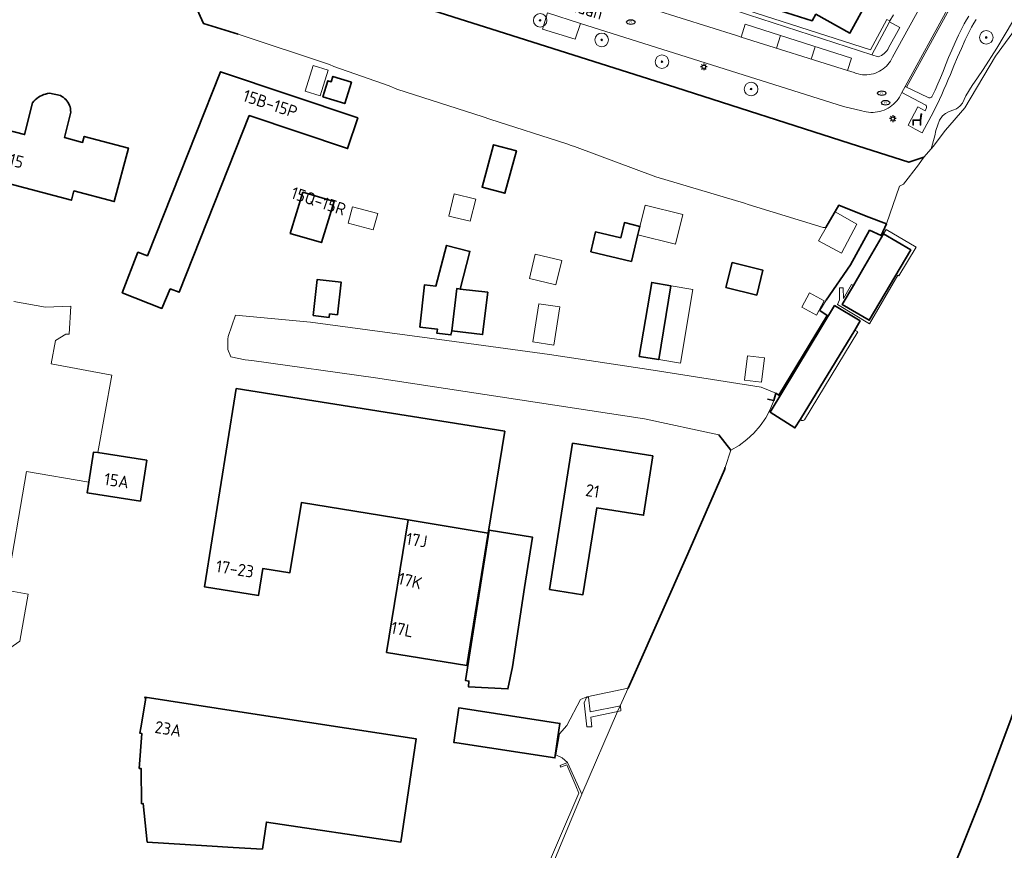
# Model space of a CAD drawing. Header units: metres. Extents: x 89394 to 92106, y 463550 to 466167.
# Tile 39 of 112: x 90507 to 90652, y 465123 to 465245. Entities that reach past the tile are written whole.
import ezdxf
from ezdxf.enums import TextEntityAlignment as Align

# ---------------------------------------------------------------- set-up
doc = ezdxf.new("R2010")
doc.units = ezdxf.units.M
for name, color, linetype, lineweight in [('B-PV-GK-BESCHOEIING-G', 253, 'OB-BESCHOEIING-BLOK', 35), ('B-PV-GR-BEPLANTING_CULTUUR_BODEMBEDEKKER-GV', 90, 'Continuous', 18), ('B-PV-GR-BOOM-S', 90, 'Continuous', 25), ('B-PV-IE-MEUBILAIR-S', 7, 'Continuous', 25), ('B-PV-IE-MEUBILAIR_WEGMEUBILAIR-S', 7, 'Continuous', 25), ('B-PV-IE-TERREINAFSCHEIDING_KUNSTMATIG_HEKWERK-G', 20, 'IE-TERREINAFSCHEIDING_KUNSTMATIG-SO', 18), ('B-PV-IE-TERREINAFSCHEIDING_KUNSTMATIG_MUUR-G', 7, 'Continuous', 18), ('B-PV-IE-TERREINAFSCHEIDING_KUNSTMATIG_MUUR-GV', 7, 'Continuous', 18), ('B-PV-KW-KUNSTWERK_STEIGER-GV', 170, 'Continuous', 18), ('B-PV-OG-BEBOUWING-GV', 7, 'Continuous', 35), ('B-PV-OG-BEBOUWING-T18', 1, 'Continuous', 18), ('B-PV-OG-BEBOUWING_SCHUUR-GV', 7, 'Continuous', 18), ('B-PV-OG-TERREIN_BEGROEID-GV', 7, 'Continuous', 18), ('B-PV-OG-TERREIN_ERF-GV', 50, 'Continuous', 18), ('B-PV-OG-TERREIN_OEVER-GV', 7, 'Continuous', 18), ('B-PV-OG-TOPOGRAFIE-T18', 1, 'Continuous', 18), ('B-PV-OG-WATER-GV', 130, 'Continuous', 18), ('B-PV-OG-WATER_KANAAL-GV', 120, 'Continuous', 18), ('B-PV-VH-VERHARDING_ASFALT-GV', 210, 'Continuous', 18), ('B-PV-VH-VERHARDING_BETONSTRAATSTEEN-GV', 190, 'Continuous', 18), ('B-PV-VH-VERHARDING_GESLOTEN-GV', 210, 'Continuous', 18), ('B-PV-VH-VERHARDING_HALFVERHARDING_SCHELP-GV', 210, 'Continuous', 18), ('B-PV-VW-MARKERING_PICTOGRAM-G', 7, 'Continuous', 18)]:
    doc.layers.add(name, color=color, linetype=linetype, lineweight=lineweight)
doc.styles.add('NLCS-ISO', font='NLCS-ISO.ttf')
doc.styles.add('NLCS-ISO-M500-T18', font='NLCS-ISO.ttf', dxfattribs={"height": 0.9})
doc.linetypes.add('IE-TERREINAFSCHEIDING_KUNSTMATIG-SO', pattern='A,4,[82,NLCS.SHX,S=0.75,R=90,X=0,Y=0],4,-2', length=10)
doc.linetypes.add('OB-BESCHOEIING-BLOK', pattern='A,6,-1,[152,NLCS.SHX,S=2,R=0,X=-1,Y=0]', length=7)

# ---------------------------------------------------------------- blocks, each defined once
blk = doc.blocks.new('SIE-MEUBILAIR_PAAL_LICHTMAST-SO')
for points in [[(-0.62, 0), (-1, 0)], [(-0.71, 0.71), (-0.44, 0.44)], [(0, 1), (0, 0.62)], [(0.44, 0.44), (0.71, 0.71)], [(1, 0), (0.62, 0)], [(-0.71, -0.71), (-0.44, -0.44)], [(0, -0.62), (0, -1)], [(0.44, -0.44), (0.71, -0.71)]]:
    blk.add_lwpolyline(points)
blk.add_circle((0, 0), 0.5)
blk = doc.blocks.new('SIE-MEUBILAIR_PUT_RIOOLPUT-SO')
blk.add_ellipse((0, 0), major_axis=(1.25, 0), ratio=0.54)
at = {"style": 'NLCS-ISO'}
blk.add_text('ri', height=0.75, dxfattribs=at).set_placement((-0.04, 0.07), align=Align.MIDDLE_CENTER)
blk = doc.blocks.new('SIE-WEG_ZITBANK-SO')
at = {"color": 0, "linetype": 'ByBlock', "lineweight": 18}
blk.add_lwpolyline([(-0.91, -1.63), (-0.91, -0.2), (1.09, -0.2), (1.09, -1.63), (1.29, -1.63), (1.29, -0.21), (1.54, 1.78), (1.33, 1.78), (1.11, 0), (-1.11, 0), (-1.11, -1.63)], close=True, dxfattribs=at)
blk = doc.blocks.new('SGR-BOOM_GBKN-SO')
at = {"linetype": 'ByBlock', "lineweight": 18}
h = blk.add_hatch(color=0, dxfattribs=at)
h.dxf.hatch_style = 1
edge = h.paths.add_edge_path()
edge.add_arc((0, 0), 0.25, 0, 360)
at = {"color": 0, "linetype": 'ByBlock', "lineweight": 18}
for radius in [2, 0.25]:
    blk.add_circle((0, 0), radius, dxfattribs=at)
at = {"color": 0, "linetype": 'ByBlock', "lineweight": 18, "style": 'NLCS-ISO'}
blk.add_attdef('SOORT', (2.5, 0), '', height=1.5, dxfattribs=at)

msp = doc.modelspace()

# ---------------------------------------------------------------- linework, layer by layer
at = {"layer": 'B-PV-GK-BESCHOEIING-G', "flags": 128}
for points in [[(90539.389, 465243.286), (90534.279, 465244.879), (90532.15, 465249.591), (90520.369, 465252.539), (90512.108, 465254.696), (90510.253, 465255.842), (90508.496, 465257.295), (90507.163, 465259.088), (90505.765, 465261.832), (90503.994, 465265.414), (90501.812, 465265.406), (90498.056, 465265.003), (90495.103, 465264.659), (90492.94, 465264.096), (90490.723, 465263.49), (90489.297, 465262.95), (90486.55, 465261.852), (90484.453, 465260.975), (90481.701, 465259.588), (90479.689, 465258.518), (90476.526, 465256.577), (90472.755, 465254.15), (90469.552, 465252.124), (90466.397, 465250.097), (90463.71, 465248.308), (90476.329, 465227.947)], [(90640.528, 465225.157), (90638.352, 465224.404), (90629.661, 465227.189), (90603.95, 465235.43), (90577.729, 465243.766), (90544.314, 465254.355)], [(90635.055, 465215.327), (90632.032, 465216.43), (90627.987, 465218.057), (90626.108, 465214.771)], [(90632.556, 465214.39), (90634.238, 465213.616), (90635.055, 465215.327)], [(90626.154, 465204.033), (90629.753, 465209.278), (90632.556, 465214.39)], [(90625.215, 465202.502), (90626.303, 465201.787), (90619.136, 465190.004), (90618.721, 465190.321), (90618.429, 465189.247)], [(90618.429, 465189.247), (90617.477, 465189.418)], [(90612.088, 465181.894), (90610.328, 465184.154)], [(90596.933, 465146.783), (90597.757, 465148.64), (90605.737, 465166.616), (90611.128, 465179.021)], [(90611.128, 465179.021), (90611.262, 465179.333)], [(90654.822, 465146.012), (90649.024, 465130.474), (90645.883, 465122.573), (90642.515, 465114.818), (90635.11, 465094.971), (90622.877, 465069.956)]]:
    msp.add_lwpolyline(points, dxfattribs=at)
at = {"layer": 'B-PV-GR-BEPLANTING_CULTUUR_BODEMBEDEKKER-GV', "flags": 128}
msp.add_lwpolyline([(90635.483, 465245.134), (90632.876, 465240.262), (90633.83, 465239.953), (90634.068, 465240.054), (90634.296, 465240.175), (90634.512, 465240.316), (90634.714, 465240.476), (90634.902, 465240.654), (90635.073, 465240.848), (90635.225, 465241.056), (90635.359, 465241.277), (90637.009, 465244.312)], close=True, dxfattribs=at)
at = {"layer": 'B-PV-IE-TERREINAFSCHEIDING_KUNSTMATIG_HEKWERK-G', "flags": 128}
for points in [[(90658.51, 465272.858), (90638, 465235.467)], [(90499.671, 465128.467), (90501.042, 465149.461), (90507.179, 465153.724)]]:
    msp.add_lwpolyline(points, dxfattribs=at)
at = {"layer": 'B-PV-IE-TERREINAFSCHEIDING_KUNSTMATIG_MUUR-G', "flags": 128}
msp.add_lwpolyline([(90632.876, 465240.262), (90635.483, 465245.134)], dxfattribs=at)
at = {"layer": 'B-PV-IE-TERREINAFSCHEIDING_KUNSTMATIG_MUUR-GV', "flags": 128}
msp.add_lwpolyline([(90614.667, 465246.171), (90632.876, 465240.262), (90635.483, 465245.134), (90635.549, 465245.251), (90635.068, 465245.486), (90632.674, 465240.981), (90611.833, 465247.669), (90611.661, 465247.14)], close=True, dxfattribs=at)
at = {"layer": 'B-PV-KW-KUNSTWERK_STEIGER-GV', "flags": 128}
for points in [[(90634.607, 465213.837), (90638.653, 465211.492), (90632.497, 465201.09), (90628.507, 465203.403), (90630.157, 465206.224), (90629.876, 465206.372), (90628.698, 465204.291), (90628.67, 465205.855), (90628.126, 465205.855), (90628.098, 465204.081), (90627.792, 465203.425), (90632.534, 465200.577), (90636.715, 465207.739), (90636.876, 465207.648), (90639.406, 465211.89), (90634.998, 465214.501)], [(90630.36, 465199.632), (90622.335, 465186.465), (90622.516, 465186.296), (90622.726, 465186.283), (90622.949, 465186.38), (90630.806, 465199.391)], [(90590.426, 465144.614), (90590.848, 465141.097), (90591.58, 465141.097), (90591.409, 465142.49), (90595.828, 465143.418), (90595.803, 465144.176), (90591.336, 465143.272), (90591.068, 465145.446), (90590.777, 465145.395)]]:
    msp.add_lwpolyline(points, close=True, dxfattribs=at)
at = {"layer": 'B-PV-OG-BEBOUWING-GV', "flags": 128}
for points in [[(90621.642, 465254.952), (90621.537, 465254.761), (90623.732, 465253.563), (90621.054, 465248.655), (90618.867, 465249.876), (90617.509, 465247.362), (90624.073, 465245.271), (90624.621, 465246.234), (90629.641, 465243.456), (90632.641, 465248.949)], [(90557.033, 465230.958), (90536.793, 465237.747), (90526.007, 465210.595), (90524.6, 465211.125), (90522.273, 465205.149), (90528.14, 465202.824), (90529.358, 465205.702), (90530.665, 465205.205), (90541.031, 465231.291), (90555.524, 465226.416)], [(90556.093, 465236.224), (90553.369, 465237.076), (90553.119, 465236.277), (90552.623, 465236.432), (90551.887, 465234.077), (90555.106, 465233.07)], [(90580.435, 465226.073), (90577.075, 465226.987), (90575.376, 465220.739), (90578.736, 465219.825)], [(90547.061, 465213.89), (90551.667, 465212.54), (90553.542, 465218.618), (90548.936, 465219.968)], [(90591.407, 465211.178), (90597.417, 465209.765), (90598.346, 465213.718), (90598.648, 465214.924), (90596.378, 465215.492), (90595.851, 465213.25), (90592.101, 465214.131)], [(90638.653, 465211.492), (90634.607, 465213.837), (90634.277, 465213.271), (90631.501, 465208.524), (90630.157, 465206.224), (90628.507, 465203.403), (90632.497, 465201.09)], [(90572.157, 465205.695), (90573.578, 465211.244), (90570.11, 465212.132), (90568.573, 465206.129), (90566.894, 465206.316), (90566.197, 465200.064), (90568.79, 465199.775), (90568.715, 465199.174), (90570.786, 465198.918), (90570.901, 465199.537), (90571.64, 465205.753), (90571.961, 465205.717)], [(90611.353, 465205.912), (90615.894, 465204.803), (90616.795, 465208.491), (90612.254, 465209.6)], [(90550.456, 465201.764), (90552.805, 465201.499), (90552.865, 465202.031), (90554.04, 465201.899), (90554.582, 465206.708), (90551.058, 465207.105)], [(90603.241, 465206.185), (90600.402, 465206.663), (90598.565, 465195.755), (90601.448, 465195.27)], [(90572.157, 465205.695), (90571.961, 465205.717), (90571.64, 465205.753), (90570.901, 465199.537), (90575.441, 465198.976), (90576.211, 465205.21)], [(90630.36, 465199.632), (90631.143, 465200.99), (90627.377, 465203.252), (90617.853, 465187.539), (90621.539, 465185.188), (90622.335, 465186.465)], [(90538.95, 465190.101), (90534.442, 465161.739), (90542.395, 465160.475), (90543.028, 465164.457), (90547.026, 465163.822), (90548.724, 465174.173), (90564.452, 465171.61), (90576.281, 465169.685), (90578.707, 465184.71), (90539.094, 465191.007)], [(90600.58, 465181.054), (90588.737, 465182.929), (90585.321, 465161.352), (90590.256, 465160.57), (90592.286, 465173.395), (90599.195, 465172.302)], [(90518.659, 465181.548), (90518.057, 465181.641), (90517.369, 465177.185), (90517.126, 465175.613), (90524.963, 465174.402), (90525.894, 465180.43)], [(90564.452, 465171.61), (90561.272, 465152.072), (90573.128, 465150.135), (90576.281, 465169.685)], [(90579.837, 465149.934), (90581.63, 465161.648), (90582.811, 465169.079), (90576.432, 465170.093), (90572.944, 465147.91), (90573.428, 465147.833), (90573.356, 465146.998), (90579.186, 465146.668)], [(90534.766, 465123.537), (90538.659, 465123.296), (90542.956, 465123.03), (90543.553, 465127.029), (90563.401, 465124.082), (90565.656, 465139.286), (90539.625, 465143.305), (90525.65, 465145.463), (90525.627, 465145.321), (90525.749, 465145.299), (90525.028, 465140.951), (90524.892, 465140.131), (90525.166, 465140.106), (90524.803, 465134.945), (90525.069, 465134.944), (90525.136, 465129.722), (90525.383, 465129.744), (90525.983, 465124.08)], [(90586.563, 465139.587), (90586.849, 465141.591), (90572.294, 465143.817), (90571.922, 465143.873), (90571.195, 465138.775), (90571.639, 465138.707), (90586.122, 465136.492)]]:
    msp.add_lwpolyline(points, close=True, dxfattribs=at)
msp.add_lwpolyline([(90501.894, 465222.202), (90514.784, 465218.792), (90515.148, 465220.165), (90521.101, 465218.59), (90523.192, 465226.492), (90516.67, 465228.217), (90516.436, 465227.332), (90513.781, 465228.034), (90514.664, 465231.585), (90514.676, 465231.809), (90514.667, 465232.062), (90514.634, 465232.312), (90514.577, 465232.558), (90514.497, 465232.797), (90514.395, 465233.028), (90514.272, 465233.248), (90514.128, 465233.455), (90513.965, 465233.648), (90513.784, 465233.824), (90513.588, 465233.983), (90513.377, 465234.122), (90513.154, 465234.24), (90511.553, 465234.58), (90511.263, 465234.538), (90510.976, 465234.472), (90510.697, 465234.383), (90510.425, 465234.271), (90510.163, 465234.138), (90509.913, 465233.984), (90509.677, 465233.809), (90509.455, 465233.616), (90509.25, 465233.406), (90509.063, 465233.18), (90507.878, 465228.476), (90503.837, 465229.545)], dxfattribs=at)
at = {"layer": 'B-PV-OG-BEBOUWING_SCHUUR-GV', "flags": 128}
for points in [[(90549.285, 465234.89), (90551.507, 465234.215), (90552.658, 465238.002), (90550.436, 465238.677)], [(90573.638, 465215.685), (90574.442, 465218.963), (90571.274, 465219.74), (90570.471, 465216.462)], [(90603.908, 465212.312), (90605.002, 465216.69), (90599.459, 465218.076), (90598.364, 465213.698)], [(90559.327, 465214.411), (90559.978, 465216.848), (90556.248, 465217.843), (90555.598, 465215.406)], [(90625.001, 465212.782), (90628.404, 465210.984), (90630.669, 465215.272), (90627.471, 465217.101)], [(90582.345, 465207.247), (90586.273, 465206.289), (90587.151, 465209.892), (90583.201, 465210.855)], [(90601.458, 465195.268), (90604.625, 465194.735), (90606.462, 465205.642), (90603.251, 465206.183)], [(90623.664, 465205.122), (90622.541, 465203.003), (90624.735, 465201.839), (90625.858, 465203.958)], [(90583.723, 465203.529), (90582.859, 465197.894), (90585.983, 465197.415), (90586.847, 465203.05)], [(90614.527, 465195.813), (90614.107, 465192.263), (90616.61, 465191.967), (90617.03, 465195.517)]]:
    msp.add_lwpolyline(points, close=True, dxfattribs=at)
at = {"layer": 'B-PV-OG-TERREIN_BEGROEID-GV', "flags": 128}
for points in [[(90650.294, 465258.443), (90637.781, 465235.557), (90641.21, 465233.964), (90641.298, 465233.929), (90641.391, 465233.916), (90641.485, 465233.924), (90641.575, 465233.954), (90641.656, 465234.003), (90641.723, 465234.069), (90641.773, 465234.149), (90642.197, 465235.055), (90642.608, 465235.966), (90643.005, 465236.884), (90643.389, 465237.807), (90643.76, 465238.736), (90644.206, 465239.851), (90644.671, 465240.959), (90645.156, 465242.058), (90645.661, 465243.148), (90646.184, 465244.229), (90646.493, 465244.823), (90646.821, 465245.407), (90647.167, 465245.979)], [(90544.314, 465254.355), (90577.729, 465243.766), (90603.95, 465235.43), (90629.661, 465227.189), (90638.352, 465224.404), (90640.528, 465225.157), (90641.634, 465226.398), (90642.195, 465228.308), (90642.326, 465229.11), (90642.596, 465229.904), (90642.864, 465230.635), (90643.321, 465231.266), (90643.762, 465231.615), (90644.195, 465231.837), (90644.849, 465232.073), (90645.387, 465232.302), (90645.881, 465232.674), (90646.251, 465233.143), (90646.754, 465234.22), (90647.68, 465235.751), (90648.467, 465236.852), (90649.313, 465238.079), (90651.32, 465241.248), (90653.634, 465245.119)], [(90648.261, 465245.487), (90647.912, 465244.919), (90647.583, 465244.339), (90647.273, 465243.749), (90646.671, 465242.486), (90646.088, 465241.214), (90645.526, 465239.932), (90644.984, 465238.642), (90644.462, 465237.344), (90644.158, 465236.602), (90643.845, 465235.864), (90643.523, 465235.129), (90643.192, 465234.399), (90642.852, 465233.673), (90641.969, 465231.866), (90640.319, 465228.745), (90639.274, 465229.281), (90638.226, 465229.871), (90639.682, 465232.591), (90640.731, 465232.014), (90640.904, 465232.338), (90640.942, 465232.422), (90640.959, 465232.512), (90640.954, 465232.603), (90640.929, 465232.691), (90640.883, 465232.771), (90640.821, 465232.838), (90640.744, 465232.888), (90637.308, 465234.691), (90636.937, 465234.012), (90636.752, 465233.734), (90636.548, 465233.469), (90636.325, 465233.22), (90636.086, 465232.987), (90635.831, 465232.771), (90635.561, 465232.574), (90635.278, 465232.397), (90634.983, 465232.239), (90634.678, 465232.104), (90634.364, 465231.989), (90634.042, 465231.898), (90633.715, 465231.829), (90633.384, 465231.784), (90633.051, 465231.762), (90632.717, 465231.763), (90632.383, 465231.788), (90632.053, 465231.837), (90631.726, 465231.908), (90631.406, 465232.003), (90628.677, 465232.607), (90589.91, 465244.902), (90589.114, 465242.566), (90584.308, 465244.042), (90585.036, 465246.434)]]:
    msp.add_lwpolyline(points, dxfattribs=at)
at = {"layer": 'B-PV-OG-TERREIN_ERF-GV', "flags": 128}
for points in [[(90580.932, 465111.002), (90589.642, 465131.309), (90589.199, 465132.359), (90587.877, 465135.495), (90586.964, 465135.121), (90586.871, 465135.373), (90587.976, 465135.838), (90587.195, 465136.508), (90586.276, 465136.969), (90586.819, 465140.071), (90587.882, 465141.287), (90589.874, 465145.136), (90590.819, 465145.49), (90596.933, 465146.783), (90597.757, 465148.64), (90605.737, 465166.616), (90611.128, 465179.021), (90611.262, 465179.333), (90612.088, 465181.894), (90610.328, 465184.154), (90599.345, 465186.536), (90559.624, 465192.583), (90541.386, 465195.135), (90540.443, 465195.267), (90538.32, 465195.71), (90537.846, 465196.783), (90537.847, 465198.311), (90537.931, 465198.687), (90538.997, 465201.834), (90550.036, 465200.824), (90570.165, 465198.099), (90585.296, 465196.026), (90600.607, 465193.697), (90616.529, 465191.217), (90618.721, 465190.321), (90619.136, 465190.004), (90626.303, 465201.787), (90625.215, 465202.502), (90626.154, 465204.033), (90629.753, 465209.278), (90632.556, 465214.39), (90634.238, 465213.616), (90635.055, 465215.327), (90632.032, 465216.43), (90627.987, 465218.057), (90626.108, 465214.771), (90625.686, 465214.79), (90614.646, 465218.151), (90614.094, 465218.381), (90600.999, 465222.235), (90589.024, 465226.715), (90588.533, 465226.896), (90587.863, 465227.114), (90576.526, 465230.763), (90575.553, 465231.122), (90562.779, 465235.202), (90561.671, 465235.673), (90553.514, 465238.539), (90552.855, 465238.826), (90539.389, 465243.286), (90534.279, 465244.879), (90532.15, 465249.591)], [(90632.641, 465248.949), (90629.641, 465243.456), (90624.621, 465246.234), (90624.073, 465245.271), (90617.509, 465247.362)], [(90611.833, 465247.669), (90632.674, 465240.981), (90635.068, 465245.486), (90635.549, 465245.251), (90636.06, 465246.158)], [(90503.837, 465229.545), (90507.878, 465228.476), (90509.063, 465233.18), (90509.25, 465233.406), (90509.455, 465233.616), (90509.677, 465233.809), (90509.913, 465233.984), (90510.163, 465234.138), (90510.425, 465234.271), (90510.697, 465234.383), (90510.976, 465234.472), (90511.263, 465234.538), (90511.553, 465234.58), (90513.154, 465234.24), (90513.377, 465234.122), (90513.588, 465233.983), (90513.784, 465233.824), (90513.965, 465233.648), (90514.128, 465233.455), (90514.272, 465233.248), (90514.395, 465233.028), (90514.497, 465232.797), (90514.577, 465232.558), (90514.634, 465232.312), (90514.667, 465232.062), (90514.676, 465231.809), (90514.664, 465231.585), (90513.781, 465228.034), (90516.436, 465227.332), (90516.67, 465228.217), (90523.192, 465226.492), (90521.101, 465218.59), (90515.148, 465220.165), (90514.784, 465218.792), (90501.894, 465222.202)], [(90506.308, 465203.868), (90510.957, 465203.025), (90514.712, 465203.184), (90514.44, 465199.033), (90513.97, 465199.019), (90512.44, 465198.098), (90511.802, 465194.657), (90520.75, 465192.998), (90518.659, 465181.548), (90525.894, 465180.43), (90524.963, 465174.402), (90517.126, 465175.613), (90517.369, 465177.185), (90508.181, 465178.787), (90505.156, 465161.25), (90508.414, 465160.671), (90507.179, 465153.724), (90501.042, 465149.461)], [(90654.822, 465146.012), (90649.024, 465130.474), (90645.883, 465122.573)]]:
    msp.add_lwpolyline(points, dxfattribs=at)
for points in [[(90522.273, 465205.149), (90524.6, 465211.125), (90526.007, 465210.595), (90536.793, 465237.747), (90557.033, 465230.958), (90555.524, 465226.416), (90541.031, 465231.291), (90530.665, 465205.205), (90529.358, 465205.702), (90528.14, 465202.824)], [(90556.093, 465236.224), (90555.106, 465233.07), (90551.887, 465234.077), (90552.623, 465236.432), (90553.119, 465236.277), (90553.369, 465237.076)], [(90580.435, 465226.073), (90578.736, 465219.825), (90575.376, 465220.739), (90577.075, 465226.987)], [(90547.061, 465213.89), (90548.936, 465219.968), (90553.542, 465218.618), (90551.667, 465212.54)], [(90597.417, 465209.765), (90591.407, 465211.178), (90592.101, 465214.131), (90595.851, 465213.25), (90596.378, 465215.492), (90598.648, 465214.924), (90598.346, 465213.718)], [(90572.157, 465205.695), (90576.211, 465205.21), (90575.441, 465198.976), (90570.901, 465199.537), (90570.786, 465198.918), (90568.715, 465199.174), (90568.79, 465199.775), (90566.197, 465200.064), (90566.894, 465206.316), (90568.573, 465206.129), (90570.11, 465212.132), (90573.578, 465211.244)], [(90615.894, 465204.803), (90611.353, 465205.912), (90612.254, 465209.6), (90616.795, 465208.491)], [(90550.456, 465201.764), (90551.058, 465207.105), (90554.582, 465206.708), (90554.04, 465201.899), (90552.865, 465202.031), (90552.805, 465201.499)], [(90600.402, 465206.663), (90603.241, 465206.185), (90601.448, 465195.27), (90598.565, 465195.755)], [(90542.395, 465160.475), (90534.442, 465161.739), (90538.95, 465190.101), (90539.094, 465191.007), (90578.707, 465184.71), (90576.281, 465169.685), (90573.128, 465150.135), (90561.272, 465152.072), (90564.452, 465171.61), (90548.724, 465174.173), (90547.026, 465163.822), (90543.028, 465164.457)], [(90600.58, 465181.054), (90599.195, 465172.302), (90592.286, 465173.395), (90590.256, 465160.57), (90585.321, 465161.352), (90588.737, 465182.929)], [(90581.63, 465161.648), (90579.837, 465149.934), (90579.186, 465146.668), (90573.356, 465146.998), (90573.428, 465147.833), (90572.944, 465147.91), (90576.432, 465170.093), (90582.811, 465169.079)], [(90538.659, 465123.296), (90534.766, 465123.537), (90525.983, 465124.08), (90525.383, 465129.744), (90525.136, 465129.722), (90525.069, 465134.944), (90524.803, 465134.945), (90525.166, 465140.106), (90524.892, 465140.131), (90525.028, 465140.951), (90525.749, 465145.299), (90525.627, 465145.321), (90525.65, 465145.463), (90539.625, 465143.305), (90565.656, 465139.286), (90563.401, 465124.082), (90543.553, 465127.029), (90542.956, 465123.03)], [(90572.294, 465143.817), (90586.849, 465141.591), (90586.563, 465139.587), (90586.122, 465136.492), (90571.639, 465138.707), (90571.195, 465138.775), (90571.922, 465143.873)]]:
    msp.add_lwpolyline(points, close=True, dxfattribs=at)
at = {"layer": 'B-PV-OG-TERREIN_OEVER-GV', "flags": 128}
msp.add_lwpolyline([(90653.634, 465245.119), (90651.32, 465241.248), (90649.313, 465238.079), (90648.467, 465236.852), (90647.68, 465235.751), (90646.754, 465234.22), (90646.251, 465233.143), (90645.881, 465232.674), (90645.387, 465232.302), (90644.849, 465232.073), (90644.195, 465231.837), (90643.762, 465231.615), (90643.321, 465231.266), (90642.864, 465230.635), (90642.596, 465229.904), (90642.326, 465229.11), (90642.195, 465228.308), (90641.634, 465226.398), (90641.938, 465226.739), (90643.725, 465229.142), (90646.581, 465232.423), (90651.141, 465240.055), (90654.057, 465244.095)], dxfattribs=at)
at = {"layer": 'B-PV-OG-WATER-GV', "flags": 128}
for points in [[(90505.765, 465261.832), (90507.163, 465259.088), (90508.496, 465257.295), (90510.253, 465255.842), (90512.108, 465254.696), (90520.369, 465252.539), (90532.15, 465249.591), (90534.279, 465244.879), (90539.389, 465243.286), (90552.855, 465238.826), (90553.514, 465238.539), (90561.671, 465235.673), (90562.779, 465235.202)], [(90562.779, 465235.202), (90575.553, 465231.122), (90576.526, 465230.763), (90587.863, 465227.114), (90588.533, 465226.896), (90589.024, 465226.715), (90600.999, 465222.235), (90614.094, 465218.381), (90614.646, 465218.151), (90625.686, 465214.79), (90626.108, 465214.771), (90627.987, 465218.057), (90632.032, 465216.43), (90635.055, 465215.327), (90636.94, 465220.882), (90637.538, 465221.181), (90639.759, 465224.003), (90640.528, 465225.157), (90638.352, 465224.404), (90629.661, 465227.189), (90603.95, 465235.43), (90577.729, 465243.766), (90544.314, 465254.355)]]:
    msp.add_lwpolyline(points, dxfattribs=at)
for points in [[(90550.036, 465200.824), (90538.997, 465201.834), (90537.931, 465198.687), (90537.847, 465198.311), (90537.846, 465196.783), (90538.32, 465195.71), (90540.443, 465195.267), (90541.386, 465195.135), (90559.624, 465192.583), (90599.345, 465186.536), (90610.328, 465184.154), (90612.088, 465181.894), (90613.313, 465182.614), (90614.451, 465183.463), (90615.491, 465184.432), (90616.419, 465185.508), (90617.224, 465186.678), (90617.896, 465187.929), (90618.429, 465189.247), (90618.721, 465190.321), (90616.529, 465191.217), (90600.607, 465193.697), (90585.296, 465196.026), (90570.165, 465198.099)], [(90587.976, 465135.838), (90590.075, 465131.143), (90595.37, 465143.322), (90595.751, 465144.165), (90596.933, 465146.783), (90590.819, 465145.49), (90589.874, 465145.136), (90587.882, 465141.287), (90586.819, 465140.071), (90586.276, 465136.969), (90587.195, 465136.508)]]:
    msp.add_lwpolyline(points, close=True, dxfattribs=at)
at = {"layer": 'B-PV-OG-WATER_KANAAL-GV', "flags": 128}
for points in [[(90645.883, 465122.573), (90649.024, 465130.474), (90654.822, 465146.012), (90654.886, 465146.182), (90655.894, 465153.225), (90665.073, 465173.444), (90664.535, 465173.912), (90665.43, 465176.533), (90665.822, 465177.68), (90666.487, 465177.235), (90669.694, 465182.025), (90669.888, 465182.315), (90674.516, 465191.378), (90680.333, 465202.77), (90680.701, 465203.95), (90685.157, 465218.24), (90689.01, 465224.64), (90697.84, 465239.876), (90699.905, 465240.509), (90709.026, 465253.882)], [(90654.057, 465244.095), (90651.141, 465240.055), (90646.581, 465232.423), (90643.725, 465229.142), (90641.938, 465226.739), (90641.634, 465226.398), (90640.528, 465225.157), (90639.759, 465224.003), (90637.538, 465221.181), (90636.94, 465220.882), (90635.055, 465215.327), (90634.238, 465213.616), (90632.556, 465214.39), (90629.753, 465209.278), (90626.154, 465204.033), (90625.215, 465202.502), (90626.303, 465201.787), (90619.136, 465190.004), (90618.721, 465190.321), (90618.429, 465189.247), (90617.896, 465187.929), (90617.224, 465186.678), (90616.419, 465185.508), (90615.491, 465184.432), (90614.451, 465183.463), (90613.313, 465182.614), (90612.088, 465181.894), (90611.262, 465179.333), (90611.128, 465179.021), (90605.737, 465166.616), (90597.757, 465148.64), (90596.933, 465146.783), (90595.751, 465144.165), (90595.37, 465143.322), (90590.075, 465131.143), (90584.864, 465118.579)]]:
    msp.add_lwpolyline(points, dxfattribs=at)
at = {"layer": 'B-PV-VH-VERHARDING_ASFALT-GV', "flags": 128}
msp.add_lwpolyline([(90501.042, 465149.461), (90507.179, 465153.724), (90508.414, 465160.671), (90505.156, 465161.25), (90508.181, 465178.787), (90517.369, 465177.185), (90518.057, 465181.641), (90518.659, 465181.548), (90520.75, 465192.998), (90511.802, 465194.657), (90512.44, 465198.098), (90513.97, 465199.019), (90514.44, 465199.033), (90514.712, 465203.184), (90510.957, 465203.025), (90506.308, 465203.868)], dxfattribs=at)
at = {"layer": 'B-PV-VH-VERHARDING_BETONSTRAATSTEEN-GV', "flags": 128}
for points in [[(90585.036, 465246.434), (90589.91, 465244.902), (90628.677, 465232.607), (90631.406, 465232.003), (90631.726, 465231.908), (90632.053, 465231.837), (90632.383, 465231.788), (90632.717, 465231.763), (90633.051, 465231.762), (90633.384, 465231.784), (90633.715, 465231.829), (90634.042, 465231.898), (90634.364, 465231.989), (90634.678, 465232.104), (90634.983, 465232.239), (90635.278, 465232.397), (90635.561, 465232.574), (90635.831, 465232.771), (90636.086, 465232.987), (90636.325, 465233.22), (90636.548, 465233.469), (90636.752, 465233.734), (90636.937, 465234.012), (90637.308, 465234.691), (90637.781, 465235.557), (90650.294, 465258.443)], [(90645.086, 465256.551), (90635.942, 465239.902), (90635.798, 465239.615), (90635.634, 465239.338), (90635.45, 465239.075), (90635.248, 465238.825), (90635.028, 465238.591), (90634.792, 465238.373), (90634.54, 465238.173), (90634.275, 465237.992), (90633.997, 465237.83), (90633.708, 465237.689), (90633.41, 465237.57), (90633.104, 465237.472), (90632.791, 465237.397), (90632.474, 465237.345), (90632.154, 465237.315), (90631.833, 465237.31), (90631.512, 465237.327), (90631.193, 465237.368), (90630.878, 465237.431), (90630.568, 465237.517), (90630.266, 465237.626), (90629.272, 465237.939), (90613.576, 465242.875), (90612.891, 465243.09), (90600.653, 465246.93)], [(90600.653, 465246.93), (90612.891, 465243.09), (90613.576, 465242.875), (90614.182, 465244.804), (90619.395, 465243.111), (90629.865, 465239.743), (90629.272, 465237.939), (90630.266, 465237.626), (90630.568, 465237.517), (90630.878, 465237.431), (90631.193, 465237.368), (90631.512, 465237.327), (90631.833, 465237.31), (90632.154, 465237.315), (90632.474, 465237.345), (90632.791, 465237.397), (90633.104, 465237.472), (90633.41, 465237.57), (90633.708, 465237.689), (90633.997, 465237.83), (90634.275, 465237.992), (90634.54, 465238.173), (90634.792, 465238.373), (90635.028, 465238.591), (90635.248, 465238.825), (90635.45, 465239.075), (90635.634, 465239.338), (90635.798, 465239.615), (90635.942, 465239.902), (90645.086, 465256.551)], [(90636.06, 465246.158), (90635.549, 465245.251), (90635.483, 465245.134), (90637.009, 465244.312), (90635.359, 465241.277), (90635.225, 465241.056), (90635.073, 465240.848), (90634.902, 465240.654), (90634.714, 465240.476), (90634.512, 465240.316), (90634.296, 465240.175), (90634.068, 465240.054), (90633.83, 465239.953), (90632.876, 465240.262), (90614.667, 465246.171)]]:
    msp.add_lwpolyline(points, dxfattribs=at)
for points in [[(90584.308, 465244.042), (90589.114, 465242.566), (90589.91, 465244.902), (90585.036, 465246.434)], [(90613.576, 465242.875), (90629.272, 465237.939), (90629.865, 465239.743), (90619.395, 465243.111), (90614.182, 465244.804)]]:
    msp.add_lwpolyline(points, close=True, dxfattribs=at)
at = {"layer": 'B-PV-VH-VERHARDING_GESLOTEN-GV', "flags": 128}
msp.add_lwpolyline([(90590.075, 465131.143), (90587.976, 465135.838), (90586.871, 465135.373), (90586.964, 465135.121), (90587.877, 465135.495), (90589.199, 465132.359), (90589.642, 465131.309), (90580.932, 465111.002), (90581.437, 465110.808), (90584.864, 465118.579)], close=True, dxfattribs=at)
at = {"layer": 'B-PV-VH-VERHARDING_HALFVERHARDING_SCHELP-GV', "flags": 128}
msp.add_lwpolyline([(90647.167, 465245.979), (90646.821, 465245.407), (90646.493, 465244.823), (90646.184, 465244.229), (90645.661, 465243.148), (90645.156, 465242.058), (90644.671, 465240.959), (90644.206, 465239.851), (90643.76, 465238.736), (90643.389, 465237.807), (90643.005, 465236.884), (90642.608, 465235.966), (90642.197, 465235.055), (90641.773, 465234.149), (90641.723, 465234.069), (90641.656, 465234.003), (90641.575, 465233.954), (90641.485, 465233.924), (90641.391, 465233.916), (90641.298, 465233.929), (90641.21, 465233.964), (90637.781, 465235.557), (90637.308, 465234.691), (90640.744, 465232.888), (90640.821, 465232.838), (90640.883, 465232.771), (90640.929, 465232.691), (90640.954, 465232.603), (90640.959, 465232.512), (90640.942, 465232.422), (90640.904, 465232.338), (90640.731, 465232.014), (90639.682, 465232.591), (90638.226, 465229.871), (90639.274, 465229.281), (90640.319, 465228.745), (90641.969, 465231.866), (90642.852, 465233.673), (90643.192, 465234.399), (90643.523, 465235.129), (90643.845, 465235.864), (90644.158, 465236.602), (90644.462, 465237.344), (90644.984, 465238.642), (90645.526, 465239.932), (90646.088, 465241.214), (90646.671, 465242.486), (90647.273, 465243.749), (90647.583, 465244.339), (90647.912, 465244.919), (90648.261, 465245.487)], dxfattribs=at)
at = {"layer": 'B-PV-VW-MARKERING_PICTOGRAM-G', "flags": 128}
for points in [[(90619.395, 465243.111), (90618.789, 465241.235)], [(90623.947, 465239.613), (90624.54, 465241.456)]]:
    msp.add_lwpolyline(points, dxfattribs=at)

# ---------------------------------------------------------------- block references
at = {"layer": 'B-PV-GR-BOOM-S', "xscale": 0.5, "yscale": 0.5, "zscale": 0.5}
for p in [(90583.938, 465245.346), (90593.023, 465242.458), (90649.76, 465242.827), (90601.918, 465239.24), (90615.065, 465235.207)]:
    msp.add_blockref('SGR-BOOM_GBKN-SO', p, dxfattribs=at)
at = {"layer": 'B-PV-IE-MEUBILAIR-S', "xscale": 0.5, "yscale": 0.5, "zscale": 0.5}
for name, p in [('SIE-MEUBILAIR_PUT_RIOOLPUT-SO', (90597.317, 465245.09)), ('SIE-MEUBILAIR_PAAL_LICHTMAST-SO', (90608.09, 465238.482)), ('SIE-MEUBILAIR_PUT_RIOOLPUT-SO', (90634.337, 465234.596)), ('SIE-MEUBILAIR_PUT_RIOOLPUT-SO', (90634.915, 465233.181)), ('SIE-MEUBILAIR_PAAL_LICHTMAST-SO', (90635.979, 465230.836))]:
    msp.add_blockref(name, p, dxfattribs=at)
at = {"layer": 'B-PV-IE-MEUBILAIR_WEGMEUBILAIR-S', "xscale": 0.5, "yscale": 0.5, "zscale": 0.5}
msp.add_blockref('SIE-WEG_ZITBANK-SO', (90639.46, 465230.68), dxfattribs=at)

# ---------------------------------------------------------------- texts
at = {"layer": 'B-PV-OG-BEBOUWING-T18', "style": 'NLCS-ISO-M500-T18'}
for s, rotation, p in [('15B-15P', 341.5, (90544.118, 465233.03)), ('15', 345.2, (90506.665, 465224.597)), ('15Q-15R', 341.5, (90551.245, 465218.665)), ('15A', 351.3, (90521.452, 465177.413)), ('21', 351, (90591.675, 465175.906)), ('17J', 351.1, (90565.738, 465168.636)), ('17-23', 351, (90538.913, 465164.386)), ('17K', 346.3, (90564.76, 465162.625)), ('17L', 348.9, (90563.594, 465155.46)), ('23A', 350.6, (90529.054, 465140.78))]:
    msp.add_text(s, height=1.8, rotation=rotation, dxfattribs=at).set_placement(p, align=Align.MIDDLE)
at = {"layer": 'B-PV-OG-TOPOGRAFIE-T18', "style": 'NLCS-ISO-M500-T18'}
msp.add_text('Rijnvlietlaan', height=1.8, rotation=343.1, dxfattribs=at).set_placement((90587.002, 465247.844), align=Align.MIDDLE)

doc.saveas('drawing.dxf')
